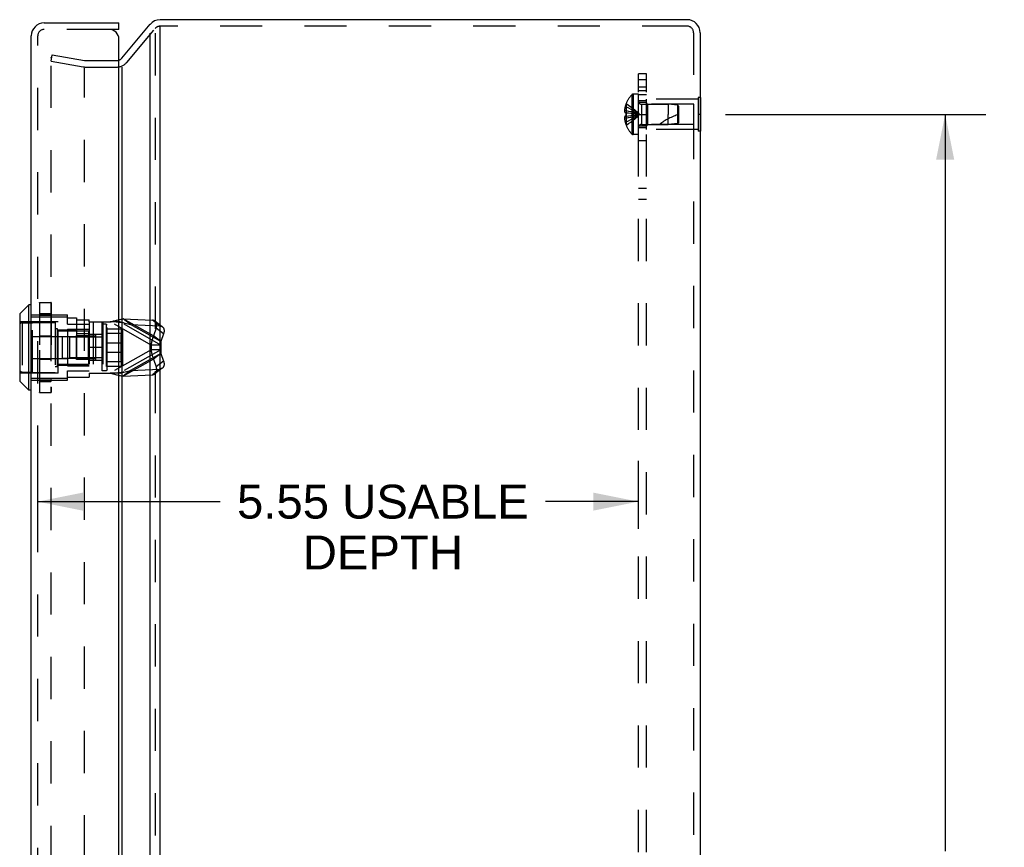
# Model space of a CAD drawing. Header units: inches. Extents: x 0 to 71, y 0 to 45.9.
# Tile 10 of 11: x 37.1 to 46.2, y 24.2 to 31.9. Entities that reach past the tile are written whole.
import ezdxf

# ---------------------------------------------------------------- set-up
doc = ezdxf.new("R2010")
doc.units = ezdxf.units.IN
doc.header["$LTSCALE"] = 3.902609
doc.header["$MEASUREMENT"] = 0
doc.linetypes.add('HIDDEN', pattern=[0.2, 0.1, -0.1])
doc.layers.get('0').update_dxf_attribs({"linetype": 'CONTINUOUS'})
for name, color, linetype in [('DEFAULT_2', 8, 'HIDDEN'), ('DIMENSIONS', 7, 'CONTINUOUS'), ('DOOR_ASSEMBLY', 7, 'CONTINUOUS'), ('SUBPANEL', 7, 'CONTINUOUS')]:
    doc.layers.add(name, color=color, linetype=linetype)
doc.styles.get("Standard").update_dxf_attribs({"font": 'arial.ttf'})
doc.dimstyles.new('DIMSTYLE_1', dxfattribs={"dimtxt": 0.313043, "dimasz": 0.417391, "dimexe": 0.09, "dimexo": 0.07, "dimgap": 0.0375, "dimtad": 0, "dimtih": 1, "dimtoh": 1, "dimzin": 4, "dimdsep": 46, "dimtxsty": 'Standard', "dimblk": '_FILLED', "dimblk1": '_FILLED', "dimblk2": '_FILLED', "dimcen": 0.09, "dimadec": 3, "dimazin": 1, "dimtfac": 1, "dimtdec": 3, "dimtofl": 0, "dimtmove": 0, "dimatfit": 3, "dimldrblk": '_FILLED', "dimfxl": 0, "dimtolj": 1, "dimtzin": 4, "dimarcsym": 0})

# ---------------------------------------------------------------- blocks, each defined once
blk = doc.blocks.new('_FILLED')
at = {"color": 0, "linetype": 'ByBlock'}
blk.add_solid([(0, 0), (-1, 0.2), (-1, -0.2)], dxfattribs=at)
blk = doc.blocks.new('*D9')
at = {"layer": 'DIMENSIONS', "color": 2, "linetype": 'Continuous'}
for p, q in [((43.6318, 31.0085), (46.0395, 31.0085)), ((45.6639, 31.0085), (45.6639, 24.1966)), ((45.6639, 16.7585), (45.6639, 23.1009)), ((43.6318, 16.7585), (46.0395, 16.7585))]:
    blk.add_line(p, q, dxfattribs=at)
at = {"layer": 'DIMENSIONS', "color": 2, "linetype": 'Continuous', "xscale": 0.4173913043, "yscale": 0.4173913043, "zscale": 0.4173913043}
for p, rotation in [((45.6639, 31.0085), 90), ((45.6639, 16.7585), 270)]:
    blk.add_blockref('_FILLED', p, dxfattribs=dict(at, rotation=rotation))
at = {"layer": 'DIMENSIONS', "color": 2, "linetype": 'Continuous', "insert": (45.6639, 24.0401), "char_height": 0.31304, "width": 1.093907, "attachment_point": 2, "line_spacing_factor": 0.9}
blk.add_mtext('14.25\\PREF', dxfattribs=at)
blk = doc.blocks.new('*D16')
at = {"layer": 'DIMENSIONS', "color": 2, "linetype": 'Continuous'}
for p, q in [((37.2736, 27.1757), (37.2736, 27.8041)), ((42.8271, 27.1757), (42.8271, 27.8041)), ((37.2736, 27.4284), (38.9614, 27.4284)), ((42.8271, 27.4284), (41.9685, 27.4284))]:
    blk.add_line(p, q, dxfattribs=at)
at = {"layer": 'DIMENSIONS', "color": 2, "linetype": 'Continuous', "xscale": 0.4173913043, "yscale": 0.4173913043, "zscale": 0.4173913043, "rotation": 180}
blk.add_blockref('_FILLED', (37.2736, 27.4284), dxfattribs=at)
at = {"layer": 'DIMENSIONS', "color": 2, "linetype": 'Continuous', "xscale": 0.4173913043, "yscale": 0.4173913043, "zscale": 0.4173913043}
blk.add_blockref('_FILLED', (42.8271, 27.4284), dxfattribs=at)
at = {"layer": 'DIMENSIONS', "color": 2, "linetype": 'Continuous', "insert": (40.465, 27.5849), "char_height": 0.313043, "width": 2.694036, "attachment_point": 2, "line_spacing_factor": 0.9}
blk.add_mtext('5.55 USABLE\\PDEPTH', dxfattribs=at)

msp = doc.modelspace()

# ---------------------------------------------------------------- linework, layer by layer
at = {"color": 3, "linetype": 'Continuous'}
for p, q in [((43.2781, 31.8835), (38.4051, 31.8835)), ((38.0502, 31.5273), (38.3131, 31.8407)), ((38.4051, 15.9454), (38.4051, 31.8216)), ((38.3131, 16.0091), (38.3131, 31.758)), ((43.3981, 31.7635), (43.3981, 16.0035)), ((38.0502, 31.4447), (38.0502, 16.3224))]:
    msp.add_line(p, q, dxfattribs=at)
at = {"color": 7, "linetype": 'Continuous'}
for p, q in [((38.4051, 31.8216), (38.4051, 31.8235)), ((43.4021, 31.1645), (43.3981, 31.1645)), ((43.4021, 31.1645), (43.4021, 30.8525)), ((43.4021, 31.0085), (43.3981, 31.0085)), ((43.4021, 30.8525), (43.3981, 30.8525))]:
    msp.add_line(p, q, dxfattribs=at)
at = {"color": 3, "linetype": 'Continuous'}
for centre, start, end in [((38.4051, 31.7635), 90, 140), ((43.2781, 31.7635), 0, 90)]:
    msp.add_arc(centre, 0.12, start, end, dxfattribs=at)
at = {"layer": 'DEFAULT_2', "color": 8, "linetype": 'HIDDEN'}
for p, q in [((38.0961, 31.4887), (38.3591, 31.8021)), ((38.4245, 31.8235), (38.4051, 31.8235)), ((43.2518, 31.8235), (38.4245, 31.8235)), ((43.2781, 31.8235), (43.2518, 31.8235)), ((38.3591, 31.758), (38.3591, 16.0091)), ((43.3381, 31.7635), (43.3381, 16.0035)), ((37.3978, 31.5), (37.4082, 31.5591)), ((37.3978, 16.2374), (37.3978, 31.5297)), ((37.4082, 31.5591), (37.705, 31.5068)), ((37.7155, 31.5059), (38.0042, 31.5059)), ((37.3978, 31.5), (37.6946, 31.4477)), ((37.705, 16.333), (37.705, 31.4341)), ((37.7155, 31.4459), (38.0042, 31.4459)), ((42.766, 31.1888), (42.766, 30.8283)), ((42.7805, 31.195), (42.7805, 30.822)), ((42.8271, 31.195), (42.7805, 31.195)), ((42.8271, 30.822), (42.8271, 31.195)), ((42.9021, 30.8685), (42.9021, 31.1485)), ((43.3811, 31.1485), (42.9021, 31.1485)), ((43.3811, 31.1645), (43.3811, 30.8525)), ((43.3981, 31.1645), (43.3811, 31.1645)), ((42.7137, 31.077), (42.7037, 31.077)), ((42.7141, 31.1078), (42.7137, 31.108)), ((42.7141, 31.1078), (42.7137, 31.1068)), ((42.7137, 31.1068), (42.7137, 31.024)), ((42.8553, 31.1025), (42.8553, 30.9145)), ((42.8553, 31.1025), (43.1021, 31.1025)), ((42.9121, 31.1035), (42.9021, 31.1135)), ((42.9121, 31.1035), (42.9121, 30.9135)), ((43.3396, 31.1035), (42.9121, 31.1035)), ((43.1021, 31.1025), (43.1021, 31.0085)), ((43.1921, 31.0935), (43.1021, 31.1025)), ((43.1921, 30.9235), (43.1921, 31.0935)), ((43.2021, 31.0825), (43.1921, 31.0935)), ((43.2021, 30.9345), (43.2021, 31.0825)), ((43.3396, 30.9135), (43.3396, 31.1035)), ((42.7137, 31.0434), (42.6988, 31.0434)), ((42.7137, 30.9736), (42.6988, 30.9736)), ((42.7137, 31.024), (42.7037, 31.024)), ((42.7137, 30.993), (42.7037, 30.993)), ((42.7141, 31.024), (42.7137, 31.024)), ((42.7137, 31.024), (42.7362, 31.0219)), ((42.7137, 31.0085), (42.7138, 31.0111)), ((42.7138, 31.0059), (42.7137, 31.0085)), ((42.7137, 30.993), (42.7362, 30.9952)), ((42.7137, 30.993), (42.7141, 30.9931)), ((42.7137, 30.993), (42.7137, 30.9102)), ((42.714, 31.0214), (42.7141, 31.024)), ((42.7141, 30.9931), (42.714, 30.9956)), ((42.7359, 30.9952), (42.7577, 30.9975)), ((42.7574, 30.9975), (42.7786, 31)), ((42.7784, 31), (42.7989, 31.0027)), ((43.1021, 30.9145), (43.1021, 31.0085)), ((43.3981, 31.0085), (43.3811, 31.0085)), ((42.7137, 30.94), (42.7037, 30.94)), ((42.7137, 30.9102), (42.7141, 30.9093)), ((42.7141, 30.9093), (42.7137, 30.909)), ((42.8553, 30.9145), (43.1021, 30.9145)), ((42.9121, 30.9135), (42.9021, 30.9035)), ((43.3811, 30.8685), (42.9021, 30.8685)), ((43.3396, 30.9135), (42.9121, 30.9135)), ((43.1921, 30.9235), (43.1021, 30.9145)), ((43.2021, 30.9345), (43.1921, 30.9235)), ((42.8271, 30.822), (42.7805, 30.822)), ((43.3981, 30.8525), (43.3811, 30.8525))]:
    msp.add_line(p, q, dxfattribs=at)
for points in [[(37.3978, 31.5297), (37.3978, 31.5304), (37.3979, 31.5311), (37.398, 31.5317), (37.3983, 31.5324), (37.3985, 31.5331), (37.3988, 31.5337), (37.3992, 31.5343), (37.3996, 31.5348), (37.4001, 31.5353), (37.4006, 31.5358), (37.4011, 31.5362), (37.4017, 31.5366), (37.4023, 31.5369), (37.4029, 31.5372), (37.4036, 31.5374), (37.4043, 31.5376)], [(37.4043, 31.5376), (37.405, 31.5376), (37.4057, 31.5377)], [(37.4057, 31.5377), (37.4063, 31.5376), (37.407, 31.5376)], [(42.7037, 31.077), (42.7027, 31.0728), (42.7019, 31.0686), (42.7011, 31.0644), (42.7005, 31.0602), (42.6999, 31.056), (42.6995, 31.0518), (42.6991, 31.0476), (42.6988, 31.0434)], [(42.7137, 31.077), (42.7359, 31.0676), (42.7574, 31.0574), (42.7784, 31.0463), (42.7988, 31.0345), (42.8186, 31.0219), (42.8377, 31.0085)], [(42.7141, 31.1078), (42.7362, 31.0941), (42.7577, 31.0793), (42.7786, 31.0633), (42.7989, 31.0462), (42.8186, 31.0279), (42.8377, 31.0085)], [(42.6988, 31.0434), (42.6991, 31.0411), (42.6994, 31.0388), (42.6999, 31.0364), (42.7004, 31.034), (42.7011, 31.0316), (42.7018, 31.0291), (42.7027, 31.0266), (42.7037, 31.024)], [(42.7037, 30.993), (42.7027, 30.9905), (42.7018, 30.9879), (42.7011, 30.9855), (42.7004, 30.983), (42.6999, 30.9806), (42.6994, 30.9783), (42.6991, 30.976), (42.6988, 30.9736)], [(42.6988, 30.9736), (42.6991, 30.9694), (42.6995, 30.9652), (42.6999, 30.961), (42.7005, 30.9568), (42.7011, 30.9526), (42.7019, 30.9484), (42.7027, 30.9442), (42.7037, 30.94)], [(42.7137, 31.0434), (42.7359, 31.0386), (42.7574, 31.0334), (42.7784, 31.0278), (42.7988, 31.0218), (42.8186, 31.0154), (42.8377, 31.0085)], [(42.7141, 31.024), (42.714, 31.0214), (42.7139, 31.0189), (42.7138, 31.0163), (42.7138, 31.0137), (42.7138, 31.0111), (42.7137, 31.0085)], [(42.7137, 30.94), (42.7359, 30.9495), (42.7574, 30.9597), (42.7784, 30.9707), (42.7988, 30.9825), (42.8186, 30.9951), (42.8377, 31.0085)], [(42.7137, 31.0085), (42.7138, 31.0059), (42.7138, 31.0034), (42.7138, 31.0008), (42.7139, 30.9982), (42.714, 30.9956), (42.7141, 30.9931)], [(42.7137, 30.9736), (42.7359, 30.9784), (42.7574, 30.9837), (42.7784, 30.9893), (42.7988, 30.9953), (42.8186, 31.0017), (42.8377, 31.0085)], [(42.7138, 31.0137), (42.7138, 31.0163), (42.7139, 31.0189)], [(42.7139, 30.9982), (42.7138, 31.0008), (42.7138, 31.0033)], [(42.7141, 30.9093), (42.7362, 30.923), (42.7577, 30.9378), (42.7786, 30.9538), (42.7989, 30.9709), (42.8186, 30.9891), (42.8377, 31.0085)], [(42.7359, 31.0219), (42.7577, 31.0196), (42.7786, 31.0171), (42.7989, 31.0144), (42.8186, 31.0116), (42.8377, 31.0085)], [(42.7574, 31.0196), (42.7784, 31.0171), (42.7988, 31.0144), (42.8186, 31.0116), (42.8377, 31.0085)], [(42.7988, 31.0027), (42.8186, 31.0055), (42.8377, 31.0085)], [(42.7989, 31.0027), (42.8186, 31.0055), (42.8377, 31.0085)]]:
    msp.add_lwpolyline(points, dxfattribs=at)
for centre, radius, start, end in [((38.4051, 31.7635), 0.06, 90, 140), ((43.2781, 31.7635), 0.06, 0, 90), ((37.7155, 31.5659), 0.06, 260, 270), ((38.0042, 31.5659), 0.06, 270.67894, 320), ((37.7155, 31.5659), 0.12, 260, 270), ((38.0042, 31.5659), 0.12, 270, 320), ((42.9559, 31.0085), 0.2618, 136.4862, 157.63871), ((42.7805, 31.175), 0.02, 90, 136.4862), ((42.9559, 31.0085), 0.2614, 157.91062, 164.80589), ((42.8553, 31.1307), 0.0282, 180, 270), ((43.3723, 30.4633), 0.5712, 107.33536, 127.81376), ((42.9559, 31.0085), 0.2614, 195.19411, 202.08938), ((42.9559, 31.0085), 0.2618, 202.36129, 223.5138), ((42.8553, 30.8863), 0.0282, 90, 180), ((42.7805, 30.842), 0.02, 223.5138, 270)]:
    msp.add_arc(centre, radius, start, end, dxfattribs=at)
at = {"layer": 'DOOR_ASSEMBLY', "color": 3, "linetype": 'Continuous'}
for p, q in [((37.3336, 31.8535), (38.0236, 31.8535)), ((37.2136, 16.0335), (37.2136, 31.7335)), ((38.0236, 16.0635), (38.0236, 31.7035))]:
    msp.add_line(p, q, dxfattribs=at)
at = {"layer": 'DOOR_ASSEMBLY', "color": 8, "linetype": 'HIDDEN'}
for p, q in [((37.9336, 31.7935), (37.3336, 31.7935)), ((37.2736, 16.0335), (37.2736, 31.7335)), ((37.2886, 29.2675), (37.2886, 28.4396)), ((37.2913, 28.4369), (37.2913, 29.2702)), ((37.2913, 29.2702), (37.395, 29.2702)), ((37.2913, 29.2701), (37.395, 29.2701)), ((37.2913, 29.2694), (37.395, 29.2694)), ((37.395, 29.2702), (37.395, 28.4369)), ((37.3978, 29.2675), (37.3978, 28.4396)), ((37.2136, 29.1553), (37.5496, 29.1553)), ((37.2136, 29.138), (37.5496, 29.138)), ((37.2913, 29.1685), (37.395, 29.1685)), ((37.2913, 29.1538), (37.395, 29.1538)), ((37.2913, 29.1519), (37.395, 29.1519)), ((37.5496, 29.0681), (37.5496, 29.1553)), ((37.4616, 29.091), (37.1066, 29.091)), ((37.1284, 29.0816), (37.1284, 28.6255)), ((37.1284, 29.0816), (37.2236, 29.0816)), ((37.2236, 28.6235), (37.2236, 29.0835)), ((37.2236, 29.0835), (37.4356, 29.0835)), ((37.4356, 29.0835), (37.4356, 28.6235)), ((37.4616, 28.616), (37.4616, 29.091)), ((37.5496, 29.1276), (37.6306, 29.1276)), ((37.5496, 29.0681), (37.7496, 29.0681)), ((37.6306, 29.1276), (37.6306, 28.753)), ((37.6306, 29.1085), (37.7496, 29.1085)), ((37.7496, 29.0897), (37.7496, 29.1085)), ((37.7496, 29.0897), (37.7496, 28.6173)), ((37.7496, 29.0897), (37.9437, 29.0897)), ((37.7847, 29.0897), (37.7847, 28.6173)), ((37.8676, 29.0897), (37.8676, 28.6173)), ((37.8696, 28.6385), (37.8696, 29.0685)), ((37.9067, 29.0685), (37.8696, 29.0685)), ((37.8751, 29.0897), (37.8751, 28.6173)), ((37.9067, 29.0685), (37.9067, 28.6385)), ((37.9157, 29.0585), (37.9067, 29.0685)), ((37.9157, 28.6485), (37.9157, 29.0585)), ((38.3218, 28.8756), (37.9437, 29.0897)), ((38.0341, 29.0897), (37.9437, 29.0897)), ((38.4122, 28.8756), (38.0341, 29.0897)), ((38.1325, 29.0668), (38.0647, 29.1185)), ((38.3442, 28.9602), (38.0647, 29.1185)), ((38.0647, 29.1185), (38.3341, 29.1053)), ((38.4121, 28.9085), (38.1325, 29.0668)), ((38.1325, 29.0668), (38.402, 29.0536)), ((38.402, 29.0536), (38.3341, 29.1053)), ((38.4251, 29.0455), (38.3572, 29.0972)), ((37.2136, 28.9541), (37.5496, 28.9541)), ((37.2913, 28.9623), (37.395, 28.9623)), ((37.2913, 28.9596), (37.395, 28.9596)), ((37.4356, 29.0285), (37.4516, 29.0285)), ((37.4516, 29.0285), (37.4516, 28.6785)), ((37.4516, 29.0085), (37.7416, 29.0085)), ((37.4616, 29.0165), (37.6306, 29.0165)), ((37.4986, 28.9535), (37.4986, 28.7535)), ((37.4986, 28.9535), (37.8066, 28.9535)), ((37.5496, 29.024), (37.5496, 28.683)), ((37.5496, 29.024), (37.7496, 29.024)), ((37.6306, 28.9818), (37.7496, 28.9818)), ((37.6316, 28.7433), (37.6316, 28.9638)), ((37.6316, 28.9638), (37.7496, 28.9638)), ((37.7416, 29.0085), (37.7416, 28.9705)), ((37.7416, 28.9705), (37.8066, 28.9705)), ((37.7416, 28.7433), (37.7416, 28.9638)), ((37.7416, 28.9552), (37.8066, 28.9552)), ((37.8676, 28.9735), (37.7496, 28.9735)), ((37.8066, 28.9705), (37.8066, 28.7365)), ((37.9157, 29.025), (38.0457, 29.025)), ((37.9157, 28.9848), (38.0457, 28.9848)), ((38.0427, 28.9728), (38.0427, 28.7343)), ((38.0427, 28.9728), (38.0437, 28.9728)), ((38.0437, 28.9808), (38.0437, 28.7263)), ((38.0437, 28.9808), (38.0447, 28.9808)), ((38.0447, 28.9879), (38.0447, 28.7192)), ((38.0447, 28.9879), (38.0457, 28.9879)), ((38.0457, 29.025), (38.0457, 28.6821)), ((38.0457, 28.9946), (38.0517, 28.9946)), ((38.0514, 28.9615), (38.0516, 28.9664)), ((38.0517, 28.7125), (38.0517, 28.9946)), ((38.0557, 29.014), (38.0557, 28.693)), ((38.3691, 29.0317), (38.3442, 28.9602)), ((38.4121, 28.9085), (38.3442, 28.9602)), ((38.4369, 28.98), (38.3691, 29.0317)), ((38.4369, 28.98), (38.4121, 28.9085)), ((37.5696, 28.7585), (37.5696, 28.9485)), ((37.8696, 28.9485), (37.5696, 28.9485)), ((37.9157, 28.8977), (38.0457, 28.8977)), ((38.3218, 28.8756), (38.3218, 28.8314)), ((38.4122, 28.8756), (38.3218, 28.8756)), ((38.4122, 28.8756), (38.4122, 28.8314)), ((37.8676, 28.8537), (37.7496, 28.8537)), ((37.8676, 28.8535), (37.7496, 28.8535)), ((37.8676, 28.8533), (37.7496, 28.8533)), ((37.9157, 28.8093), (38.0457, 28.8093)), ((38.3218, 28.8314), (37.9437, 28.6173)), ((38.4122, 28.8314), (38.0341, 28.6173)), ((38.4121, 28.7986), (38.1325, 28.6403)), ((38.4122, 28.8314), (38.3218, 28.8314)), ((38.4121, 28.7986), (38.3442, 28.7469)), ((38.4121, 28.7986), (38.4369, 28.7271)), ((37.2136, 28.753), (37.5496, 28.753)), ((37.2913, 28.7474), (37.395, 28.7474)), ((37.2913, 28.7447), (37.395, 28.7447)), ((37.4356, 28.6785), (37.4516, 28.6785)), ((37.4516, 28.6985), (37.7416, 28.6985)), ((37.4616, 28.6905), (37.7496, 28.6905)), ((37.4986, 28.7535), (37.8066, 28.7535)), ((37.5496, 28.683), (37.7496, 28.683)), ((37.8696, 28.7585), (37.5696, 28.7585)), ((37.6306, 28.753), (37.7496, 28.753)), ((37.7496, 28.7433), (37.6316, 28.7433)), ((37.7416, 28.7519), (37.8066, 28.7519)), ((37.7416, 28.7365), (37.7416, 28.6985)), ((37.7416, 28.7365), (37.8066, 28.7365)), ((37.8676, 28.7335), (37.7496, 28.7335)), ((37.9157, 28.7223), (38.0457, 28.7223)), ((37.9157, 28.6821), (38.0457, 28.6821)), ((38.0427, 28.7343), (38.0437, 28.7343)), ((38.0437, 28.7263), (38.0447, 28.7263)), ((38.0447, 28.7192), (38.0457, 28.7192)), ((38.0457, 28.7125), (38.0517, 28.7125)), ((38.0515, 28.767), (38.0513, 28.7607)), ((38.3442, 28.7469), (38.0647, 28.5886)), ((38.3442, 28.7469), (38.3691, 28.6754)), ((38.4369, 28.7271), (38.3691, 28.6754)), ((37.4616, 28.616), (37.1066, 28.616)), ((37.1284, 28.6255), (37.2236, 28.6255)), ((37.2236, 28.6235), (37.4356, 28.6235)), ((37.5496, 28.5518), (37.5496, 28.639)), ((37.5496, 28.639), (37.7496, 28.639)), ((37.7496, 28.6173), (37.7496, 28.5795)), ((37.7496, 28.6173), (37.9437, 28.6173)), ((37.9067, 28.6385), (37.8696, 28.6385)), ((37.9157, 28.6485), (37.9067, 28.6385)), ((38.0341, 28.6173), (37.9437, 28.6173)), ((38.0578, 28.6228), (38.0821, 28.6284)), ((38.1325, 28.6403), (38.0647, 28.5886)), ((38.0647, 28.5886), (38.3341, 28.6018)), ((38.1325, 28.6403), (38.402, 28.6535)), ((38.402, 28.6535), (38.3341, 28.6018)), ((38.4251, 28.6616), (38.3572, 28.6099)), ((37.2136, 28.569), (37.5496, 28.569)), ((37.2136, 28.5518), (37.5496, 28.5518)), ((37.2913, 28.5552), (37.395, 28.5552)), ((37.2913, 28.5533), (37.395, 28.5533)), ((37.2913, 28.5385), (37.395, 28.5385)), ((37.5496, 28.5795), (37.7496, 28.5795)), ((37.2913, 28.4377), (37.395, 28.4377)), ((37.2913, 28.437), (37.395, 28.437)), ((37.2913, 28.4369), (37.395, 28.4369))]:
    msp.add_line(p, q, dxfattribs=at)
at = {"layer": 'DOOR_ASSEMBLY', "color": 7, "linetype": 'Continuous'}
for p, q in [((38.0236, 31.7935), (37.9336, 31.7935)), ((38.0236, 31.7935), (38.0236, 31.8535)), ((37.1918, 29.2476), (37.1086, 29.1645)), ((37.1918, 28.4595), (37.1918, 29.2476)), ((37.2105, 29.2476), (37.1918, 29.2476)), ((37.2105, 29.2476), (37.2105, 28.4595)), ((37.1066, 29.1594), (37.1066, 28.5476)), ((37.1086, 29.1645), (37.1086, 28.5426)), ((37.1918, 28.4595), (37.1086, 28.5426)), ((37.2105, 28.4595), (37.1918, 28.4595))]:
    msp.add_line(p, q, dxfattribs=at)
at = {"layer": 'DOOR_ASSEMBLY', "color": 8, "linetype": 'HIDDEN'}
for points in [[(37.2886, 29.2675), (37.2886, 29.268), (37.2888, 29.2685), (37.289, 29.269), (37.2894, 29.2694), (37.2898, 29.2698), (37.2903, 29.27), (37.2908, 29.2702), (37.2913, 29.2702)], [(37.2886, 29.268), (37.2888, 29.2685), (37.289, 29.2689), (37.2894, 29.2693), (37.2898, 29.2697), (37.2903, 29.2699), (37.2908, 29.2701), (37.2913, 29.2701)], [(37.2886, 29.2675), (37.2886, 29.2679), (37.2888, 29.2682), (37.289, 29.2685), (37.2894, 29.2688), (37.2898, 29.2691), (37.2902, 29.2693), (37.2908, 29.2694), (37.2913, 29.2694)], [(37.395, 29.2702), (37.3956, 29.2702), (37.3961, 29.27), (37.3966, 29.2697), (37.397, 29.2694), (37.3973, 29.269), (37.3976, 29.2685), (37.3977, 29.268), (37.3978, 29.2675)], [(37.3977, 29.268), (37.3976, 29.2685), (37.3973, 29.2689), (37.397, 29.2693), (37.3965, 29.2697), (37.3961, 29.2699), (37.3956, 29.2701), (37.395, 29.2701)], [(37.3978, 29.2675), (37.3977, 29.2679), (37.3976, 29.2682), (37.3973, 29.2686), (37.397, 29.2688), (37.3965, 29.2691), (37.3961, 29.2693), (37.3956, 29.2694), (37.395, 29.2694)], [(37.2886, 29.1511), (37.2886, 29.1516), (37.2888, 29.1521), (37.289, 29.1526), (37.2894, 29.153), (37.2898, 29.1533), (37.2903, 29.1536), (37.2908, 29.1537), (37.2913, 29.1538)], [(37.2886, 29.1511), (37.2886, 29.1513), (37.2888, 29.1514), (37.289, 29.1515), (37.2894, 29.1517), (37.2898, 29.1518), (37.2902, 29.1518), (37.2908, 29.1519), (37.2913, 29.1519)], [(37.3978, 29.1511), (37.3977, 29.1516), (37.3976, 29.1521), (37.3973, 29.1526), (37.397, 29.153), (37.3965, 29.1533), (37.3961, 29.1536), (37.3956, 29.1537), (37.395, 29.1538)], [(37.3978, 29.1511), (37.3977, 29.1513), (37.3976, 29.1514), (37.3973, 29.1515), (37.397, 29.1517), (37.3965, 29.1518), (37.3961, 29.1518), (37.3956, 29.1519), (37.395, 29.1519)], [(37.1284, 29.0816), (37.1255, 29.0814), (37.1228, 29.0809), (37.1201, 29.0799), (37.1175, 29.0787), (37.1151, 29.0771), (37.113, 29.0752), (37.1111, 29.073), (37.1095, 29.0706), (37.1082, 29.068), (37.1073, 29.0653), (37.1068, 29.0625), (37.1066, 29.0596)], [(37.9437, 29.0897), (37.9513, 29.092), (37.9591, 29.0943), (37.9671, 29.0965), (37.9753, 29.0988), (37.9835, 29.101), (37.992, 29.1032), (38.0006, 29.1053), (38.0093, 29.1074), (38.0182, 29.1094), (38.0272, 29.1114), (38.0364, 29.1133), (38.0457, 29.1151), (38.0551, 29.1168), (38.0647, 29.1185)], [(37.9973, 29.0897), (38.003, 29.0897), (38.009, 29.0895), (38.015, 29.0893), (38.0211, 29.0889), (38.0271, 29.0884), (38.0331, 29.0878), (38.0391, 29.087), (38.0451, 29.0862), (38.0511, 29.0852), (38.0571, 29.0842), (38.063, 29.083), (38.0686, 29.0817)], [(38.0341, 29.0897), (38.0458, 29.087), (38.0578, 29.0842), (38.0686, 29.0817)], [(38.0686, 29.0817), (38.0821, 29.0787), (38.0945, 29.0758), (38.107, 29.0729), (38.1197, 29.0699), (38.1325, 29.0668)], [(38.3572, 29.0972), (38.3571, 29.0973), (38.3557, 29.0983), (38.3543, 29.0992), (38.3528, 29.1001), (38.3513, 29.1009), (38.3497, 29.1017), (38.3481, 29.1023), (38.3465, 29.1029), (38.3448, 29.1035), (38.3431, 29.1039), (38.3414, 29.1044), (38.3396, 29.1047), (38.3378, 29.105), (38.336, 29.1051), (38.3341, 29.1053)], [(38.3691, 29.0317), (38.3698, 29.0339), (38.3705, 29.0361), (38.3711, 29.0383), (38.3717, 29.0406), (38.3722, 29.0428), (38.3726, 29.045), (38.373, 29.0472), (38.3733, 29.0493), (38.3736, 29.0515), (38.3737, 29.0537), (38.3739, 29.0558), (38.3739, 29.0579), (38.3739, 29.06), (38.3739, 29.062), (38.3737, 29.0641), (38.3735, 29.0661), (38.3733, 29.0681), (38.373, 29.07), (38.3726, 29.0719), (38.3721, 29.0738), (38.3716, 29.0756), (38.3711, 29.0774), (38.3704, 29.0791), (38.3697, 29.0809), (38.369, 29.0825), (38.3682, 29.0841), (38.3673, 29.0857), (38.3664, 29.0872), (38.3654, 29.0887), (38.3644, 29.0901), (38.3633, 29.0914), (38.3622, 29.0927), (38.361, 29.0939), (38.3597, 29.0951), (38.3584, 29.0962), (38.3572, 29.0972)], [(38.402, 29.0536), (38.4038, 29.0534), (38.4056, 29.0532), (38.4074, 29.053), (38.4092, 29.0526), (38.411, 29.0522), (38.4127, 29.0518), (38.4143, 29.0512), (38.416, 29.0506), (38.4176, 29.0499), (38.4191, 29.0492), (38.4207, 29.0484), (38.4221, 29.0475), (38.4236, 29.0466), (38.425, 29.0456)], [(38.4251, 29.0455), (38.4263, 29.0445), (38.4276, 29.0434), (38.4288, 29.0422), (38.43, 29.041), (38.4312, 29.0397), (38.4323, 29.0383), (38.4333, 29.0369), (38.4343, 29.0355), (38.4352, 29.034), (38.436, 29.0324), (38.4369, 29.0308), (38.4376, 29.0291), (38.4383, 29.0274), (38.4389, 29.0257), (38.4395, 29.0239), (38.44, 29.0221), (38.4404, 29.0202), (38.4408, 29.0183), (38.4411, 29.0163), (38.4414, 29.0144), (38.4416, 29.0124), (38.4417, 29.0103), (38.4418, 29.0083), (38.4418, 29.0062), (38.4417, 29.0041), (38.4416, 29.0019), (38.4414, 28.9998), (38.4412, 28.9976), (38.4409, 28.9955), (38.4405, 28.9933), (38.44, 28.9911), (38.4395, 28.9888), (38.439, 28.9866), (38.4384, 28.9844), (38.4377, 28.9822), (38.4369, 28.98)], [(37.2886, 28.9604), (37.2886, 28.9608), (37.2888, 28.9611), (37.289, 28.9615), (37.2894, 28.9618), (37.2898, 28.962), (37.2903, 28.9622), (37.2908, 28.9623), (37.2913, 28.9623)], [(37.2886, 28.9604), (37.2886, 28.9602), (37.2888, 28.9601), (37.289, 28.96), (37.2894, 28.9599), (37.2898, 28.9598), (37.2903, 28.9597), (37.2908, 28.9597), (37.2913, 28.9596)], [(37.3978, 28.9604), (37.3977, 28.9608), (37.3976, 28.9611), (37.3973, 28.9615), (37.397, 28.9618), (37.3966, 28.962), (37.3961, 28.9622), (37.3956, 28.9623), (37.395, 28.9623)], [(37.3978, 28.9604), (37.3977, 28.9602), (37.3976, 28.9601), (37.3973, 28.96), (37.397, 28.9599), (37.3966, 28.9598), (37.3961, 28.9597), (37.3956, 28.9597), (37.395, 28.9596)], [(38.0557, 29.014), (38.0556, 29.0153), (38.0554, 29.0167), (38.0551, 29.018), (38.0545, 29.0192), (38.0539, 29.0204), (38.053, 29.0215), (38.0521, 29.0225), (38.051, 29.0233), (38.0498, 29.024), (38.0485, 29.0246), (38.0471, 29.0249), (38.0457, 29.025)], [(38.0557, 28.9764), (38.0556, 28.9774), (38.0554, 28.9784), (38.0551, 28.9794), (38.0546, 28.9803), (38.0539, 28.9812), (38.0531, 28.9821), (38.0522, 28.9828), (38.0511, 28.9835), (38.0499, 28.984), (38.0486, 28.9844), (38.0472, 28.9847), (38.0457, 28.9848)], [(38.0515, 28.9401), (38.0513, 28.9464), (38.0512, 28.9486), (38.0512, 28.9509), (38.0511, 28.9532), (38.0512, 28.9554), (38.0512, 28.9575), (38.0513, 28.9596), (38.0514, 28.9615)], [(38.0516, 28.9664), (38.0517, 28.9678), (38.0517, 28.9691), (38.0517, 28.9702)], [(38.0557, 28.9735), (38.0556, 28.9729), (38.0554, 28.9723), (38.055, 28.9717), (38.0545, 28.9712), (38.0539, 28.9708), (38.0532, 28.9705), (38.0525, 28.9703), (38.0517, 28.9702)], [(38.0551, 28.9477), (38.055, 28.9501), (38.0549, 28.9525), (38.0548, 28.9548), (38.0547, 28.9572), (38.0548, 28.9595), (38.0549, 28.9616), (38.055, 28.9637), (38.0551, 28.9655)], [(38.0551, 28.9655), (38.0554, 28.9687), (38.0555, 28.9701), (38.0556, 28.9714), (38.0557, 28.9725), (38.0557, 28.9735)], [(38.0557, 28.935), (38.0556, 28.9409), (38.0553, 28.9478), (38.0551, 28.9546), (38.0552, 28.9613), (38.0555, 28.9679), (38.0557, 28.9735)], [(38.3442, 28.9602), (38.3425, 28.9562), (38.3407, 28.9523), (38.3391, 28.9482), (38.3375, 28.9442), (38.336, 28.9401), (38.3345, 28.9359), (38.3331, 28.9318), (38.3318, 28.9276), (38.3306, 28.9233), (38.3294, 28.9191), (38.3283, 28.9148), (38.3273, 28.9105), (38.3263, 28.9062), (38.3254, 28.9019), (38.3246, 28.8975), (38.3239, 28.8932), (38.3233, 28.8888), (38.3227, 28.8844), (38.3222, 28.88), (38.3218, 28.8756)], [(38.0557, 28.8946), (38.0556, 28.8949), (38.0554, 28.8953), (38.0551, 28.8957), (38.0545, 28.8961), (38.0539, 28.8964), (38.053, 28.8967), (38.0521, 28.897), (38.051, 28.8972), (38.0498, 28.8974), (38.0485, 28.8976), (38.0471, 28.8977), (38.0457, 28.8977)], [(38.0517, 28.9328), (38.0517, 28.9345), (38.0517, 28.9363), (38.0516, 28.9382), (38.0515, 28.9401)], [(38.0557, 28.935), (38.0556, 28.9346), (38.0554, 28.9342), (38.055, 28.9338), (38.0545, 28.9335), (38.0539, 28.9332), (38.0532, 28.933), (38.0525, 28.9328), (38.0517, 28.9328)], [(38.0557, 28.935), (38.0557, 28.937), (38.0556, 28.939), (38.0555, 28.9411), (38.0554, 28.9432), (38.0551, 28.9477)], [(38.4121, 28.9085), (38.4118, 28.9063), (38.4115, 28.904), (38.4113, 28.9017), (38.4111, 28.8995), (38.411, 28.8971), (38.4109, 28.8948), (38.4109, 28.8925), (38.4109, 28.8901), (38.411, 28.8877), (38.4111, 28.8853), (38.4113, 28.8829), (38.4115, 28.8805), (38.4118, 28.8781), (38.4122, 28.8756)], [(38.0557, 28.8125), (38.0556, 28.8121), (38.0554, 28.8117), (38.0551, 28.8114), (38.0545, 28.811), (38.0539, 28.8107), (38.053, 28.8103), (38.0521, 28.8101), (38.051, 28.8098), (38.0498, 28.8096), (38.0485, 28.8095), (38.0471, 28.8094), (38.0457, 28.8093)], [(38.0517, 28.7743), (38.0517, 28.7725), (38.0517, 28.7707), (38.0516, 28.7689), (38.0515, 28.767)], [(38.0557, 28.772), (38.0556, 28.7725), (38.0554, 28.7729), (38.055, 28.7733), (38.0545, 28.7736), (38.0539, 28.7739), (38.0532, 28.7741), (38.0525, 28.7742), (38.0517, 28.7743)], [(38.0557, 28.7336), (38.0555, 28.7392), (38.0552, 28.7457), (38.0551, 28.7524), (38.0553, 28.7592), (38.0556, 28.7662), (38.0557, 28.772)], [(38.0557, 28.772), (38.0557, 28.7701), (38.0556, 28.768), (38.0555, 28.766), (38.0554, 28.7638)], [(38.3218, 28.8314), (38.3222, 28.8266), (38.3228, 28.8217), (38.3235, 28.8168), (38.3242, 28.812), (38.3251, 28.8071), (38.326, 28.8023), (38.3271, 28.7975), (38.3282, 28.7927), (38.3294, 28.788), (38.3307, 28.7832), (38.3321, 28.7786), (38.3336, 28.7739), (38.3352, 28.7693), (38.3368, 28.7647), (38.3386, 28.7602), (38.3404, 28.7557), (38.3423, 28.7513), (38.3442, 28.7469)], [(38.4122, 28.8314), (38.4118, 28.829), (38.4115, 28.8266), (38.4113, 28.8242), (38.4111, 28.8218), (38.411, 28.8194), (38.4109, 28.817), (38.4109, 28.8146), (38.4109, 28.8123), (38.411, 28.8099), (38.4111, 28.8076), (38.4113, 28.8053), (38.4115, 28.803), (38.4118, 28.8008), (38.4121, 28.7986)], [(37.2886, 28.7467), (37.2886, 28.7468), (37.2888, 28.747), (37.289, 28.7471), (37.2894, 28.7472), (37.2898, 28.7473), (37.2903, 28.7474), (37.2908, 28.7474), (37.2913, 28.7474)], [(37.2886, 28.7467), (37.2886, 28.7463), (37.2888, 28.7459), (37.289, 28.7456), (37.2894, 28.7453), (37.2898, 28.7451), (37.2903, 28.7449), (37.2908, 28.7448), (37.2913, 28.7447)], [(37.3978, 28.7467), (37.3977, 28.7468), (37.3976, 28.747), (37.3973, 28.7471), (37.397, 28.7472), (37.3965, 28.7473), (37.3961, 28.7474), (37.3956, 28.7474), (37.395, 28.7474)], [(37.3978, 28.7467), (37.3977, 28.7463), (37.3976, 28.7459), (37.3973, 28.7456), (37.397, 28.7453), (37.3965, 28.7451), (37.3961, 28.7449), (37.3956, 28.7448), (37.395, 28.7447)], [(38.0557, 28.7306), (38.0556, 28.7296), (38.0554, 28.7286), (38.0551, 28.7277), (38.0546, 28.7267), (38.0539, 28.7258), (38.0531, 28.725), (38.0522, 28.7242), (38.0511, 28.7236), (38.0499, 28.723), (38.0486, 28.7226), (38.0472, 28.7224), (38.0457, 28.7223)], [(38.0557, 28.693), (38.0556, 28.6917), (38.0554, 28.6904), (38.0551, 28.6891), (38.0545, 28.6878), (38.0539, 28.6867), (38.053, 28.6856), (38.0521, 28.6846), (38.051, 28.6837), (38.0498, 28.683), (38.0485, 28.6825), (38.0471, 28.6822), (38.0457, 28.6821)], [(38.0513, 28.7607), (38.0512, 28.7584), (38.0512, 28.7562), (38.0511, 28.7539), (38.0512, 28.7517), (38.0512, 28.7495), (38.0513, 28.7475), (38.0514, 28.7456), (38.0515, 28.7422)], [(38.0515, 28.7422), (38.0516, 28.7407), (38.0517, 28.7393), (38.0517, 28.738), (38.0517, 28.7368)], [(38.0557, 28.7335), (38.0556, 28.7342), (38.0554, 28.7348), (38.055, 28.7354), (38.0545, 28.7359), (38.0539, 28.7363), (38.0532, 28.7366), (38.0525, 28.7368), (38.0517, 28.7368)], [(38.0554, 28.7638), (38.0551, 28.7593), (38.055, 28.757), (38.0549, 28.7546), (38.0548, 28.7522), (38.0547, 28.7499), (38.0548, 28.7476), (38.0549, 28.7454), (38.055, 28.7434), (38.0551, 28.7415), (38.0554, 28.7383)], [(38.0554, 28.7383), (38.0555, 28.7369), (38.0556, 28.7357), (38.0557, 28.7346), (38.0557, 28.7336)], [(38.4369, 28.7271), (38.4377, 28.7249), (38.4384, 28.7227), (38.439, 28.7204), (38.4395, 28.7182), (38.44, 28.716), (38.4405, 28.7138), (38.4409, 28.7116), (38.4412, 28.7094), (38.4414, 28.7073), (38.4416, 28.7051), (38.4417, 28.703), (38.4418, 28.7009), (38.4418, 28.6988), (38.4417, 28.6967), (38.4416, 28.6947), (38.4414, 28.6927), (38.4411, 28.6907), (38.4408, 28.6888), (38.4404, 28.6869), (38.44, 28.685), (38.4395, 28.6832), (38.4389, 28.6814), (38.4383, 28.6796), (38.4376, 28.6779), (38.4369, 28.6763), (38.436, 28.6747), (38.4352, 28.6731), (38.4343, 28.6716), (38.4333, 28.6701), (38.4323, 28.6687), (38.4312, 28.6674), (38.43, 28.6661), (38.4288, 28.6648), (38.4276, 28.6637), (38.4263, 28.6625), (38.4251, 28.6616)], [(37.1066, 28.6475), (37.1068, 28.6446), (37.1073, 28.6418), (37.1082, 28.639), (37.1095, 28.6364), (37.1111, 28.634), (37.113, 28.6319)], [(37.1284, 28.6255), (37.1255, 28.6257), (37.1228, 28.6262), (37.1201, 28.6271), (37.1175, 28.6284), (37.1151, 28.63), (37.113, 28.6319)], [(37.9437, 28.6173), (37.9513, 28.6151), (37.9591, 28.6128), (37.9671, 28.6105), (37.9753, 28.6083), (37.9835, 28.6061), (37.992, 28.6039), (38.0006, 28.6018), (38.0093, 28.5997), (38.0182, 28.5977), (38.0272, 28.5957), (38.0364, 28.5938), (38.0457, 28.592), (38.0551, 28.5902), (38.0647, 28.5886)], [(38.0686, 28.6253), (38.063, 28.6241), (38.0571, 28.6229), (38.0511, 28.6218), (38.0451, 28.6209), (38.0391, 28.62), (38.0331, 28.6193), (38.0271, 28.6187), (38.0211, 28.6182), (38.015, 28.6178), (38.009, 28.6175), (38.003, 28.6174), (37.9973, 28.6173)], [(38.0341, 28.6173), (38.0458, 28.6201), (38.0578, 28.6228)], [(38.0821, 28.6284), (38.0945, 28.6313), (38.107, 28.6342), (38.1197, 28.6372), (38.1325, 28.6403)], [(38.3341, 28.6018), (38.336, 28.6019), (38.3378, 28.6021), (38.3396, 28.6024), (38.3414, 28.6027), (38.3431, 28.6031), (38.3448, 28.6036), (38.3465, 28.6041), (38.3481, 28.6047), (38.3497, 28.6054), (38.3513, 28.6061), (38.3528, 28.607), (38.3543, 28.6078), (38.3557, 28.6088), (38.3571, 28.6098), (38.3572, 28.6099)], [(38.3572, 28.6099), (38.3584, 28.6108), (38.3597, 28.6119), (38.361, 28.6131), (38.3622, 28.6144), (38.3633, 28.6157), (38.3644, 28.617), (38.3654, 28.6184), (38.3664, 28.6199), (38.3673, 28.6214), (38.3682, 28.6229), (38.369, 28.6246), (38.3697, 28.6262), (38.3704, 28.6279), (38.3711, 28.6297), (38.3716, 28.6315), (38.3721, 28.6333), (38.3726, 28.6352), (38.373, 28.6371), (38.3733, 28.639), (38.3735, 28.641), (38.3737, 28.643), (38.3739, 28.645), (38.3739, 28.6471), (38.3739, 28.6492), (38.3739, 28.6513), (38.3737, 28.6534), (38.3736, 28.6556), (38.3733, 28.6577), (38.373, 28.6599), (38.3726, 28.6621), (38.3722, 28.6643), (38.3717, 28.6665), (38.3711, 28.6687), (38.3705, 28.6709), (38.3698, 28.6732), (38.3691, 28.6754)], [(38.425, 28.6615), (38.4236, 28.6605), (38.4221, 28.6595), (38.4207, 28.6587), (38.4191, 28.6579), (38.4176, 28.6571), (38.416, 28.6564), (38.4143, 28.6558), (38.4127, 28.6553), (38.411, 28.6548), (38.4092, 28.6544), (38.4074, 28.6541), (38.4056, 28.6538), (38.4038, 28.6536), (38.402, 28.6535)], [(37.2886, 28.5559), (37.2886, 28.5554), (37.2888, 28.5549), (37.289, 28.5545), (37.2894, 28.5541), (37.2898, 28.5538), (37.2903, 28.5535), (37.2908, 28.5534), (37.2913, 28.5533)], [(37.2886, 28.5559), (37.2886, 28.5558), (37.2888, 28.5556), (37.289, 28.5555), (37.2894, 28.5554), (37.2898, 28.5553), (37.2903, 28.5552), (37.2908, 28.5552), (37.2913, 28.5552)], [(37.3978, 28.5559), (37.3977, 28.5558), (37.3976, 28.5556), (37.3973, 28.5555), (37.397, 28.5554), (37.3965, 28.5553), (37.3961, 28.5552), (37.3956, 28.5552), (37.395, 28.5552)], [(37.3978, 28.5559), (37.3977, 28.5554), (37.3976, 28.5549), (37.3973, 28.5545), (37.397, 28.5541), (37.3965, 28.5538), (37.3961, 28.5535), (37.3956, 28.5534), (37.395, 28.5533)], [(37.2886, 28.4396), (37.2886, 28.4392), (37.2888, 28.4388), (37.289, 28.4385), (37.2894, 28.4382), (37.2898, 28.438), (37.2903, 28.4378), (37.2908, 28.4377), (37.2913, 28.4377)], [(37.2913, 28.4369), (37.2908, 28.4369), (37.2902, 28.4371), (37.2898, 28.4373), (37.2894, 28.4377), (37.289, 28.4381), (37.2888, 28.4385), (37.2886, 28.4391), (37.2886, 28.4396)], [(37.2886, 28.4391), (37.2888, 28.4386), (37.289, 28.4381), (37.2894, 28.4377), (37.2898, 28.4374), (37.2903, 28.4372), (37.2908, 28.437), (37.2913, 28.437)], [(37.3978, 28.4396), (37.3977, 28.4392), (37.3976, 28.4388), (37.3973, 28.4385), (37.397, 28.4382), (37.3965, 28.438), (37.3961, 28.4378), (37.3956, 28.4377), (37.395, 28.4377)], [(37.395, 28.4369), (37.3956, 28.4369), (37.3961, 28.4371), (37.3966, 28.4373), (37.397, 28.4377), (37.3973, 28.4381), (37.3976, 28.4385), (37.3977, 28.4391), (37.3978, 28.4396)], [(37.3977, 28.4391), (37.3976, 28.4386), (37.3973, 28.4381), (37.397, 28.4377), (37.3965, 28.4374), (37.3961, 28.4372), (37.3956, 28.437), (37.395, 28.437)]]:
    msp.add_lwpolyline(points, dxfattribs=at)
at = {"layer": 'DOOR_ASSEMBLY', "color": 3, "linetype": 'Continuous'}
for centre, radius, start, end in [((37.3336, 31.7335), 0.12, 90, 180), ((37.9336, 31.7035), 0.09, 0, 90)]:
    msp.add_arc(centre, radius, start, end, dxfattribs=at)
at = {"layer": 'DOOR_ASSEMBLY', "color": 8, "linetype": 'HIDDEN'}
for centre, radius, start, end in [((37.3336, 31.7335), 0.06, 90, 180), ((37.2913, 29.1713), 0.00273, 180.0001, 270), ((37.395, 29.1713), 0.00273, 270, 359.9999), ((38.0517, 28.9986), 0.004, 270, 360), ((38.0517, 28.7085), 0.004, 0, 90), ((37.2913, 28.5358), 0.00273, 90, 179.9999), ((37.395, 28.5358), 0.00273, 0.0001, 90)]:
    msp.add_arc(centre, radius, start, end, dxfattribs=at)
at = {"layer": 'DOOR_ASSEMBLY', "color": 7, "linetype": 'Continuous'}
for centre, radius, start, end in [((37.2105, 29.2445), 0.00305, 359.99998, 90), ((37.1137, 29.1594), 0.0071, 135.00001, 180.00002), ((37.1137, 28.5476), 0.0071, 179.99998, 224.99999), ((37.2105, 28.4625), 0.00305, 270, 0.00002)]:
    msp.add_arc(centre, radius, start, end, dxfattribs=at)
at = {"layer": 'SUBPANEL', "color": 8, "linetype": 'HIDDEN'}
for p, q in [((42.8271, 16.3835), (42.8271, 31.3835)), ((42.9021, 31.3835), (42.8271, 31.3835)), ((42.8271, 31.3318), (42.9021, 31.3318)), ((42.9021, 16.3835), (42.9021, 31.3835)), ((42.9021, 31.2585), (42.8271, 31.2585)), ((42.8271, 31.2295), (42.9021, 31.2295)), ((42.9021, 31.1895), (42.8271, 31.1895)), ((42.9021, 31.1335), (42.8271, 31.1335)), ((42.9021, 31.1175), (42.8271, 31.1175)), ((42.8271, 31.0085), (42.9021, 31.0085)), ((42.9021, 30.8995), (42.8271, 30.8995)), ((42.9021, 30.8835), (42.8271, 30.8835)), ((42.8271, 30.7666), (42.9021, 30.7666)), ((42.8271, 30.327), (42.9021, 30.327)), ((42.8271, 30.2257), (42.9021, 30.2257))]:
    msp.add_line(p, q, dxfattribs=at)

# ---------------------------------------------------------------- dimensions: what is measured, and where the dimension line sits
at = {"layer": 'DIMENSIONS', "color": 2, "linetype": 'Continuous'}
for base, p1, p2, angle, text, picture, middle in [((45.6639, 16.7585), (43.5618, 31.0085), (43.5618, 16.7585), 270, '<>\\PREF', '*D9', (45.6639, 23.6487)), ((37.2736, 27.4284), (42.8271, 27.8741), (37.2736, 27.8741), 180, '<> USABLE\\PDEPTH', '*D16', (40.465, 27.1936))]:
    dim = msp.add_linear_dim(base=base, p1=p1, p2=p2, angle=angle, text=text, dimstyle='DIMSTYLE_1', dxfattribs=at)
    dim.commit()
    dim.dimension.update_dxf_attribs({"geometry": picture, "text_midpoint": middle, "dimtype": 160})

doc.saveas('drawing.dxf')
